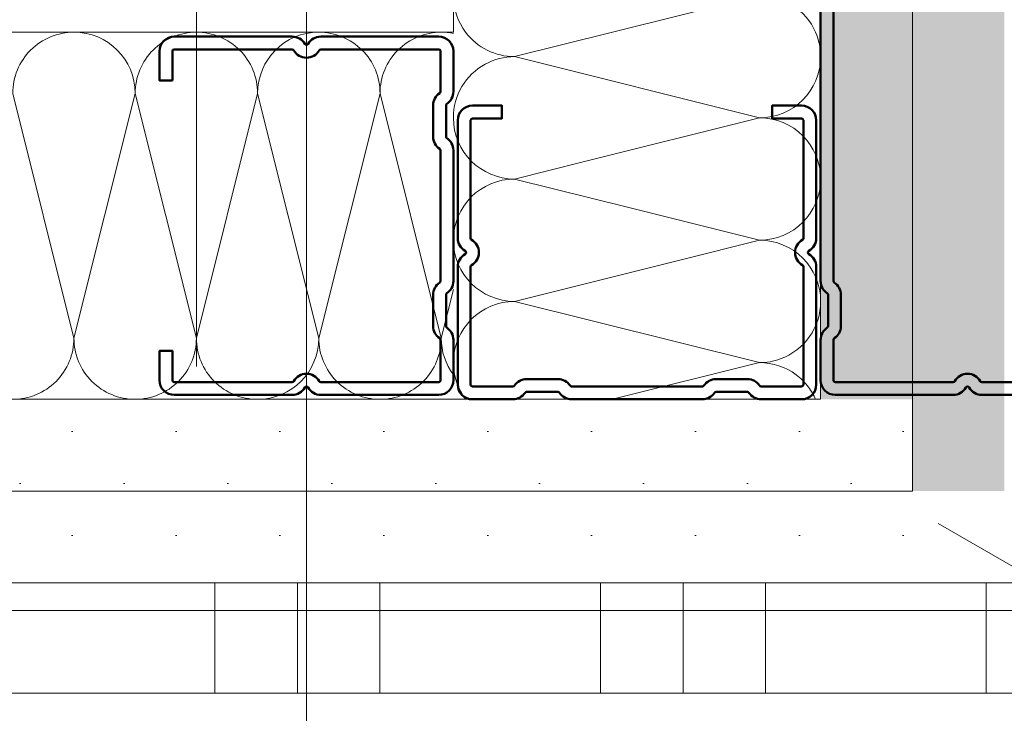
# Model space of a CAD drawing. Header units: metres. Extents: x -3.5 to 65.3, y -10.9 to 16.7.
# Tile 151 of 184: x 44.576 to 44.71, y 3.7022 to 3.7967. Entities that reach past the tile are written whole.
import ezdxf

# ---------------------------------------------------------------- set-up
doc = ezdxf.new("R2010")
doc.units = ezdxf.units.M
doc.header["$MEASUREMENT"] = 0
doc.linetypes.add('Untersicht', pattern=[0.04, 0.03, -0.01])
doc.linetypes.add('Wipeout_Contour', pattern=[1, 0, -1])
for name, color, linetype in [('102 - Bemaßung_ Beschriftung.Detail_ Ausschnitt', 7, 'Continuous'), ('654 - Abdeckung.Wand Belag', 7, 'Continuous'), ('660 - Unterkonstruktion.Trockenbau', 7, 'Continuous'), ('Neubau_606 - Struktur.Wand Innen Ausbau', 7, 'Continuous'), ('Neubau_650 - Abdeckung.Fußboden Aufbau', 7, 'Continuous'), ('Neubau_653 - Abdeckung.TB Verkofferung', 7, 'Continuous')]:
    doc.layers.add(name, color=color, linetype=linetype)
doc.styles.add('ERSTELLTER_STIL_1', font='txt')
doc.dimstyles.new('ERSTELLTER_STIL__1', dxfattribs={"dimtxt": 0.04, "dimasz": 0.02128, "dimexe": 0.18, "dimexo": 0.0625, "dimgap": 0, "dimtad": 1, "dimzin": 0, "dimdsep": 46, "dimtxsty": 'ERSTELLTER_STIL_1', "dimblk": 'ARROWHEAD_2', "dimblk1": 'ARROWHEAD_2', "dimblk2": 'ARROWHEAD_2', "dimcen": 0.09, "dimse1": 1, "dimse2": 1, "dimclrd": 7, "dimclre": 7, "dimclrt": 7, "dimazin": 0, "dimtfac": 1, "dimtdec": 4, "dimtmove": 0, "dimatfit": 3, "dimfxl": 1, "dimtolj": 1, "dimtzin": 0, "dimarcsym": 0})
doc.dimstyles.new('ERSTELLTER_STIL__3', dxfattribs={"dimtxt": 0.04, "dimasz": 0.02128, "dimexe": 0.18, "dimexo": 0.0625, "dimgap": 0, "dimtad": 1, "dimtih": 1, "dimtoh": 1, "dimzin": 0, "dimdsep": 46, "dimtxsty": 'ERSTELLTER_STIL_1', "dimblk": 'ARROWHEAD_2', "dimblk1": 'ARROWHEAD_2', "dimblk2": 'ARROWHEAD_2', "dimcen": 0.09, "dimse1": 1, "dimse2": 1, "dimclrd": 7, "dimclre": 7, "dimclrt": 7, "dimazin": 0, "dimtfac": 1, "dimtdec": 4, "dimtmove": 0, "dimatfit": 3, "dimfxl": 1, "dimtolj": 1, "dimtzin": 0, "dimarcsym": 0})
doc.dimstyles.new('ERSTELLTER_STIL__5', dxfattribs={"dimtxt": 0.04, "dimasz": 0.02128, "dimexe": 0.18, "dimexo": 0.0625, "dimgap": 0, "dimtad": 1, "dimtih": 1, "dimtoh": 1, "dimzin": 0, "dimdsep": 46, "dimtxsty": 'ERSTELLTER_STIL_1', "dimblk": 'ARROWHEAD_2', "dimblk1": 'ARROWHEAD_2', "dimblk2": 'ARROWHEAD_2', "dimcen": 0.09, "dimclrd": 7, "dimclre": 7, "dimclrt": 7, "dimazin": 0, "dimtfac": 1, "dimtdec": 4, "dimtmove": 0, "dimatfit": 3, "dimfxl": 1, "dimtolj": 1, "dimtzin": 0, "dimarcsym": 0})
doc.dimstyles.new('ERSTELLTER_STIL__6', dxfattribs={"dimtxt": 0.04, "dimasz": 0.02128, "dimexe": 0.18, "dimexo": 0.0625, "dimgap": 0, "dimtad": 1, "dimzin": 0, "dimdsep": 46, "dimtxsty": 'ERSTELLTER_STIL_1', "dimblk": 'ARROWHEAD_2', "dimblk1": 'ARROWHEAD_2', "dimblk2": 'ARROWHEAD_2', "dimcen": 0.09, "dimclrd": 7, "dimclre": 7, "dimclrt": 7, "dimazin": 0, "dimtfac": 1, "dimtdec": 4, "dimtmove": 0, "dimatfit": 3, "dimfxl": 1, "dimtolj": 1, "dimtzin": 0, "dimarcsym": 0})
pattern_1 = [(45, (0, 0), (-0.007071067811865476, 0.007071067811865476), [0, -0.01])]

# ---------------------------------------------------------------- blocks, each defined once
blk = doc.blocks.new('*X64')
at = {"layer": 'Neubau_606 - Struktur.Wand Innen Ausbau', "color": 7, "linetype": 'Continuous', "lineweight": 5}
for p, q in [((44.6526516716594, 3.777332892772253), (44.64332010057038, 3.774999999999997)), ((44.6588727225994, 3.771111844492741), (44.64332010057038, 3.774999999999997)), ((44.66598500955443, 3.763999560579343), (44.64332010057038, 3.75833333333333)), ((44.67665343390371, 3.749999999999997), (44.64332010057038, 3.75833333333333)), ((44.67665343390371, 3.749999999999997), (44.65664454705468, 3.744997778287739))]:
    blk.add_line(p, q, dxfattribs=at)
for centre, radius, start, end in [((44.64332010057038, 3.78333333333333), 0.008333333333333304, 118.5812536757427, 180), ((44.64332010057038, 3.78333333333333), 0.008333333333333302, 180, 270), ((44.64332010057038, 3.766666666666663), 0.008333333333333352, 90, 180), ((44.64332010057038, 3.766666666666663), 0.008333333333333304, 180, 270), ((44.64332010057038, 3.749999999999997), 0.008333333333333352, 90, 180), ((44.67665343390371, 3.75833333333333), 0.00833333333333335, 270, 289.8841442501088), ((44.64332010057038, 3.749999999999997), 0.008333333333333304, 180, 216.8889207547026), ((44.67665343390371, 3.741666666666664), 0.008333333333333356, 53.20505977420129, 90), ((44.67665343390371, 3.741666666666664), 0.008333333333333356, 23.56142405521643, 36.79496472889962)]:
    blk.add_arc(centre, radius, start, end, dxfattribs=at)
blk = doc.blocks.new('*X65')
at = {"layer": 'Neubau_606 - Struktur.Wand Innen Ausbau', "color": 7, "linetype": 'Continuous', "lineweight": 5}
for p, q in [((44.65664457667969, 3.794997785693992), (44.64332010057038, 3.791666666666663)), ((44.67665343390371, 3.78333333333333), (44.64332010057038, 3.791666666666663)), ((44.67665343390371, 3.78333333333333), (44.65265166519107, 3.77733289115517)), ((44.67665343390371, 3.766666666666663), (44.65887270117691, 3.771111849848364)), ((44.67665343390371, 3.766666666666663), (44.66598498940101, 3.763999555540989))]:
    blk.add_line(p, q, dxfattribs=at)
for centre, radius, start, end in [((44.64332010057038, 3.799999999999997), 0.008333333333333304, 216.8887835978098, 270), ((44.67665343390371, 3.791666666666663), 0.008333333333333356, 0, 23.56139092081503), ((44.64332010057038, 3.78333333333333), 0.008333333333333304, 90, 118.5812080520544), ((44.67665343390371, 3.791666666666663), 0.008333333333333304, 270, 0), ((44.67665343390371, 3.774999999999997), 0.008333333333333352, 0, 90), ((44.67665343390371, 3.774999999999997), 0.008333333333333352, 270, 0), ((44.67665343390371, 3.75833333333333), 0.008333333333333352, 0, 90), ((44.67665343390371, 3.75833333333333), 0.00833333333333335, 289.8839159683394, 0), ((44.67665343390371, 3.741666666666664), 0.008333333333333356, 36.79334878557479, 53.20660220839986)]:
    blk.add_arc(centre, radius, start, end, dxfattribs=at)
blk = doc.blocks.new('*X67')
at = {"layer": 'Neubau_606 - Struktur.Wand Innen Ausbau', "color": 7, "linetype": 'Continuous', "lineweight": 5}
blk.add_line((44.67665343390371, 3.799999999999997), (44.65664454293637, 3.794997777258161), dxfattribs=at)
for centre, radius, start, end in [((44.64332010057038, 3.799999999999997), 0.008333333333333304, 180, 216.8889024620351), ((44.67665343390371, 3.791666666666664), 0.008333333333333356, 23.56138357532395, 90)]:
    blk.add_arc(centre, radius, start, end, dxfattribs=at)
blk = doc.blocks.new('*X73')
at = {"layer": 'Neubau_606 - Struktur.Wand Innen Ausbau', "color": 7, "linetype": 'Continuous', "lineweight": 5}
for p, q in [((44.58333613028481, 3.753331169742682), (44.5750028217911, 3.786664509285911)), ((44.58333613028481, 3.753331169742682), (44.59166948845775, 3.786664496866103)), ((44.60000279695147, 3.753331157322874), (44.59166948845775, 3.786664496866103)), ((44.60000279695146, 3.753331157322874), (44.60833615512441, 3.786664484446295)), ((44.61666946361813, 3.753331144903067), (44.60833615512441, 3.786664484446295)), ((44.61666946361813, 3.753331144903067), (44.62500282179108, 3.786664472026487)), ((44.63333613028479, 3.753331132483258), (44.62500282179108, 3.786664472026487)), ((44.63333613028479, 3.753331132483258), (44.63498676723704, 3.75993365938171))]:
    blk.add_line(p, q, dxfattribs=at)
for centre, radius, start, end in [((44.58333615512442, 3.786664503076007), 0.008333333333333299, 89.99995730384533, 179.9999573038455), ((44.58333615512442, 3.786664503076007), 0.008333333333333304, 359.9999573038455, 89.99995730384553), ((44.60000282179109, 3.786664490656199), 0.008333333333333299, 89.99995730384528, 179.9999573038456), ((44.60000282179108, 3.786664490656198), 0.008333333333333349, 359.9999573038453, 89.99995730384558), ((44.61666948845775, 3.786664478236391), 0.0083333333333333, 89.99995730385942, 179.9999573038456), ((44.61666948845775, 3.786664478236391), 0.008333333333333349, 359.9999573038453, 89.99995730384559), ((44.6333361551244, 3.786664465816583), 0.008333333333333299, 89.99995730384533, 179.9999573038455), ((44.6333361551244, 3.786664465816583), 0.008333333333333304, 78.57567759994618, 89.99995730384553), ((44.57500279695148, 3.753331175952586), 0.008333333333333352, 269.9999573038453, 359.9999573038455), ((44.59166946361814, 3.753331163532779), 0.008333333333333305, 179.9999573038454, 269.9999573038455), ((44.59166946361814, 3.753331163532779), 0.008333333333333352, 269.9999573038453, 359.9999573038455), ((44.6083361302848, 3.75333115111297), 0.008333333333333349, 179.9999573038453, 269.9999573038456), ((44.6083361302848, 3.75333115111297), 0.008333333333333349, 269.9999573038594, 359.9999573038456), ((44.62500279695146, 3.753331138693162), 0.00833333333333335, 179.9999573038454, 269.9999573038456), ((44.62500279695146, 3.753331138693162), 0.008333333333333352, 269.9999573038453, 359.9999573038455), ((44.64166946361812, 3.753331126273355), 0.008333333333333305, 179.9999573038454, 216.6858160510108)]:
    blk.add_arc(centre, radius, start, end, dxfattribs=at)
blk = doc.blocks.new('*X102')
at = {"layer": '654 - Abdeckung.Wand Belag', "color": 7, "linetype": 'Continuous', "lineweight": 5}
for p, q in [((44.60249999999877, 3.719998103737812), (44.60249999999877, 3.704998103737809)), ((44.61374999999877, 3.71999809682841), (44.61374999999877, 3.704998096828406)), ((44.62499999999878, 3.719998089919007), (44.62499999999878, 3.704998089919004)), ((44.65499999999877, 3.719998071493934), (44.65499999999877, 3.704998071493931)), ((44.66624999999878, 3.719998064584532), (44.66624999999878, 3.704998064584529)), ((44.67749999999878, 3.719998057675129), (44.67749999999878, 3.704998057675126)), ((44.70749999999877, 3.719998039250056), (44.70749999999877, 3.704998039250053)), ((44.57249999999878, 3.716250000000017), (44.62499999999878, 3.716250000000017)), ((44.62499999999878, 3.716250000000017), (44.67749999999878, 3.716250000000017)), ((44.67749999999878, 3.716250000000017), (44.72999999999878, 3.716250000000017)), ((44.57249999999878, 3.705000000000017), (44.62499999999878, 3.705000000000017)), ((44.62499999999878, 3.705000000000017), (44.67749999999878, 3.705000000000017)), ((44.67749999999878, 3.705000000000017), (44.72999999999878, 3.705000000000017))]:
    blk.add_line(p, q, dxfattribs=at)
blk = doc.blocks.new('*D204')
at = {"layer": '102 - Bemaßung_ Beschriftung.Detail_ Ausschnitt', "color": 7, "linetype": 'Continuous', "lineweight": 5}
for p, q in [((44.61498904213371, 3.80999843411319), (44.61498904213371, 3.82369043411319)), ((44.62898904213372, 3.80191553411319), (44.60098904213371, 3.818081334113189)), ((44.63598904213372, 3.80999843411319), (44.59398904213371, 3.80999843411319)), ((44.61498904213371, 2.789982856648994), (44.61498904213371, 3.80999843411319)), ((44.60098904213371, 2.798065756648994), (44.62898904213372, 2.781899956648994))]:
    blk.add_line(p, q, dxfattribs=at)
at = {"layer": '102 - Bemaßung_ Beschriftung.Detail_ Ausschnitt', "color": 7, "lineweight": 5, "insert": (44.60698904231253, 3.246779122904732), "char_height": 0.04, "attachment_point": 7, "rotation": 90, "style": 'ERSTELLTER_STIL_1'}
blk.add_mtext('\\A1;{\\pql;\\fArial|b0|i0|c0|p38;1,02}', dxfattribs=at)
blk = doc.blocks.new('ARROWHEAD_2')
at = {"color": 0, "linetype": 'Continuous', "lineweight": 0}
for p, q in [((-0.3781315, -0.655), (0.3781315, 0.655)), ((0, 0), (-1, 0))]:
    blk.add_line(p, q, dxfattribs=at)
blk = doc.blocks.new('*D230')
at = {"layer": '102 - Bemaßung_ Beschriftung.Detail_ Ausschnitt', "color": 7, "linetype": 'Continuous', "lineweight": 5}
for p, q in [((44.71498904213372, 3.719998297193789), (44.71498904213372, 3.733690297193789)), ((44.72898904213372, 3.71191539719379), (44.70098904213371, 3.728081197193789)), ((44.73598904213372, 3.719998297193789), (44.69398904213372, 3.719998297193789)), ((44.71498904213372, 3.254976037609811), (44.71498904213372, 3.719998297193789)), ((44.70098904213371, 3.263058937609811), (44.72898904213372, 3.246893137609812)), ((44.73598904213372, 3.254976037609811), (44.69398904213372, 3.254976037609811))]:
    blk.add_line(p, q, dxfattribs=at)
at = {"layer": '102 - Bemaßung_ Beschriftung.Detail_ Ausschnitt', "color": 7, "lineweight": 5, "insert": (44.70764729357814, 3.447115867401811), "char_height": 0.04, "attachment_point": 7, "rotation": 90, "style": 'ERSTELLTER_STIL_1'}
blk.add_mtext('\\A1;{\\pql;\\fArial|b0|i0|c0|p38;46\\fArial|b0|i0|c0|p38;\\A1{\\H.66x;\\S5^  ;}}', dxfattribs=at)
blk = doc.blocks.new('*D302')
at = {"layer": '102 - Bemaßung_ Beschriftung.Detail_ Ausschnitt', "color": 7, "linetype": 'Continuous', "lineweight": 5}
for p, q in [((44.15598810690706, 3.803080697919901), (44.18398810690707, 3.786914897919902)), ((44.19098810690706, 3.794997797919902), (44.14898810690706, 3.794997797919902)), ((44.16998810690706, 3.71999829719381), (44.16998810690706, 3.794997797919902)), ((44.15598810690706, 3.72808119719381), (44.18398810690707, 3.71191539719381)), ((44.19098810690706, 3.71999829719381), (44.14898810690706, 3.71999829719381)), ((44.16998810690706, 3.70630629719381), (44.16998810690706, 3.71999829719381))]:
    blk.add_line(p, q, dxfattribs=at)
at = {"layer": '102 - Bemaßung_ Beschriftung.Detail_ Ausschnitt', "color": 7, "lineweight": 5, "insert": (44.16242254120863, 3.732303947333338), "char_height": 0.04, "attachment_point": 7, "rotation": 90, "style": 'ERSTELLTER_STIL_1'}
blk.add_mtext('\\A1;{\\pql;\\fArial|b0|i0|c0|p38;7\\fArial|b0|i0|c0|p38;\\A1{\\H.66x;\\S5^  ;}}', dxfattribs=at)
at = {"color": 254, "linetype": 'Wipeout_Contour', "lineweight": 0, "ltscale": 177.217602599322}
blk.add_wipeout([(44.16948810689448, 3.724803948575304), (44.16948810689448, 3.790192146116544), (44.1144881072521, 3.790192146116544), (44.1144881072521, 3.724803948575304)], dxfattribs=at).dxf.layer = '102 - Bemaßung_ Beschriftung.Detail_ Ausschnitt'
blk = doc.blocks.new('*D303')
at = {"layer": '102 - Bemaßung_ Beschriftung.Detail_ Ausschnitt', "color": 7, "linetype": 'Continuous', "lineweight": 5}
for p, q in [((44.15598810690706, 3.993081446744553), (44.18398810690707, 3.976915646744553)), ((44.19098810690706, 3.984998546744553), (44.14898810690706, 3.984998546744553)), ((44.16998810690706, 3.794997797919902), (44.16998810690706, 3.984998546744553)), ((44.15598810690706, 3.803080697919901), (44.18398810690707, 3.786914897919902)), ((44.19098810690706, 3.794997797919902), (44.14898810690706, 3.794997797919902))]:
    blk.add_line(p, q, dxfattribs=at)
at = {"layer": '102 - Bemaßung_ Beschriftung.Detail_ Ausschnitt', "color": 7, "lineweight": 5, "insert": (44.16198810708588, 3.859643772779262), "char_height": 0.04, "attachment_point": 7, "rotation": 90, "style": 'ERSTELLTER_STIL_1'}
blk.add_mtext('\\A1;{\\pql;\\fArial|b0|i0|c0|p38;19}', dxfattribs=at)
blk = doc.blocks.new('*D316')
at = {"layer": '102 - Bemaßung_ Beschriftung.Detail_ Ausschnitt', "color": 7, "linetype": 'Continuous', "lineweight": 5}
for p, q in [((47.0459642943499, 3.728080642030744), (47.07396429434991, 3.711914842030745)), ((47.0809642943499, 3.719997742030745), (47.0389642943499, 3.719997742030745)), ((47.0599642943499, 0.2549999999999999), (47.0599642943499, 3.719997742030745)), ((47.0459642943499, 0.2630828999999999), (47.07396429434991, 0.2469170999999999)), ((47.0809642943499, 0.2549999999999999), (47.0389642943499, 0.2549999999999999)), ((47.0599642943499, 0.2413079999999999), (47.0599642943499, 0.2549999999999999))]:
    blk.add_line(p, q, dxfattribs=at)
at = {"layer": '102 - Bemaßung_ Beschriftung.Detail_ Ausschnitt', "color": 7, "lineweight": 5, "insert": (47.05972654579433, 1.924270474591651), "char_height": 0.04, "attachment_point": 7, "rotation": 90, "style": 'ERSTELLTER_STIL_1'}
blk.add_mtext('\\A1;{\\pql;\\fArial|b0|i0|c0|p38;3,46\\fArial|b0|i0|c0|p38;\\A1{\\H.66x;\\S5^  ;}}', dxfattribs=at)
blk = doc.blocks.new('*D325')
at = {"layer": '102 - Bemaßung_ Beschriftung.Detail_ Ausschnitt', "color": 7, "linetype": 'Continuous', "lineweight": 5}
for p, q in [((44.58498676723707, 5.204910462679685), (44.58498676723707, 5.246910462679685)), ((44.68498676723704, 5.204910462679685), (44.68498676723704, 5.246910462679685)), ((44.59306966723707, 5.239910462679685), (44.57690386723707, 5.211910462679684)), ((44.69306966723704, 5.239910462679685), (44.67690386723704, 5.211910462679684)), ((44.58498676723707, 5.225910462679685), (44.68498676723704, 5.225910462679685))]:
    blk.add_line(p, q, dxfattribs=at)
at = {"color": 254, "linetype": 'Wipeout_Contour', "lineweight": 0, "ltscale": 179.7833730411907}
blk.add_wipeout([(44.59713236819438, 5.22641046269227), (44.67284116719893, 5.22641046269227), (44.67284116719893, 5.281410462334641), (44.59713236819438, 5.281410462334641)], dxfattribs=at).dxf.layer = '102 - Bemaßung_ Beschriftung.Detail_ Ausschnitt'
at = {"layer": '102 - Bemaßung_ Beschriftung.Detail_ Ausschnitt', "color": 7, "lineweight": 5, "insert": (44.60463236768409, 5.23391046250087), "char_height": 0.04, "attachment_point": 7, "style": 'ERSTELLTER_STIL_1'}
blk.add_mtext('\\A1;{\\pql;\\fArial|b0|i0|c0|p38;10}', dxfattribs=at)
blk = doc.blocks.new('*D326')
at = {"layer": '102 - Bemaßung_ Beschriftung.Detail_ Ausschnitt', "color": 7, "linetype": 'Continuous', "lineweight": 5}
for p, q in [((44.68498676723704, 5.204910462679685), (44.68498676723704, 5.246910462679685)), ((44.70998676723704, 5.204910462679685), (44.70998676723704, 5.246910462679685)), ((44.69306966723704, 5.239910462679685), (44.67690386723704, 5.211910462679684)), ((44.70190386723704, 5.211910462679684), (44.71806966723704, 5.239910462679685)), ((44.68498676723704, 5.225910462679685), (44.70998676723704, 5.225910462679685)), ((44.70998676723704, 5.225910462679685), (44.72367876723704, 5.225910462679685))]:
    blk.add_line(p, q, dxfattribs=at)
at = {"layer": '102 - Bemaßung_ Beschriftung.Detail_ Ausschnitt', "color": 7, "lineweight": 5, "insert": (44.71807876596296, 5.233476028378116), "char_height": 0.04, "attachment_point": 7, "style": 'ERSTELLTER_STIL_1'}
blk.add_mtext('\\A1;{\\pql;\\fArial|b0|i0|c0|p38;2\\fArial|b0|i0|c0|p38;\\A1{\\H.66x;\\S5^  ;}}', dxfattribs=at)
blk = doc.blocks.new('*D336')
at = {"layer": '102 - Bemaßung_ Beschriftung.Detail_ Ausschnitt', "color": 7, "linetype": 'Continuous', "lineweight": 5}
for p, q in [((44.45307102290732, 4.895945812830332), (44.43690522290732, 4.867945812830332)), ((44.64306966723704, 4.895945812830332), (44.62690386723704, 4.867945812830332)), ((44.44498812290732, 4.881945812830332), (44.63498676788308, 4.881945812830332))]:
    blk.add_line(p, q, dxfattribs=at)
at = {"layer": '102 - Bemaßung_ Beschriftung.Detail_ Ausschnitt', "color": 7, "lineweight": 5, "insert": (44.50963304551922, 4.889945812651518), "char_height": 0.04, "attachment_point": 7, "style": 'ERSTELLTER_STIL_1'}
blk.add_mtext('\\A1;{\\pql;\\fArial|b0|i0|c0|p38;19}', dxfattribs=at)
blk = doc.blocks.new('*D337')
at = {"layer": '102 - Bemaßung_ Beschriftung.Detail_ Ausschnitt', "color": 7, "linetype": 'Continuous', "lineweight": 5}
for p, q in [((44.63498676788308, 4.860945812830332), (44.63498676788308, 4.902945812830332)), ((44.70998676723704, 4.860945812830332), (44.70998676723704, 4.902945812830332)), ((44.64306966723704, 4.895945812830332), (44.62690386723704, 4.867945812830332)), ((44.70190386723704, 4.867945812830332), (44.71806966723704, 4.895945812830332)), ((44.44498812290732, 4.881945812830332), (44.63498676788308, 4.881945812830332)), ((44.63498676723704, 4.881945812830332), (44.70998676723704, 4.881945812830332)), ((44.70998676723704, 4.881945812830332), (44.72367876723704, 4.881945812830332))]:
    blk.add_line(p, q, dxfattribs=at)
at = {"layer": '102 - Bemaßung_ Beschriftung.Detail_ Ausschnitt', "color": 7, "lineweight": 5, "insert": (44.64729266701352, 4.889511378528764), "char_height": 0.04, "attachment_point": 7, "style": 'ERSTELLTER_STIL_1'}
blk.add_mtext('\\A1;{\\pql;\\fArial|b0|i0|c0|p38;7\\fArial|b0|i0|c0|p38;\\A1{\\H.66x;\\S5^  ;}}', dxfattribs=at)
at = {"color": 254, "linetype": 'Wipeout_Contour', "lineweight": 0, "ltscale": 179.776879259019}
blk.add_wipeout([(44.63979266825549, 4.882445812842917), (44.70518086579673, 4.882445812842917), (44.70518086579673, 4.937445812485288), (44.63979266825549, 4.937445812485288)], dxfattribs=at).dxf.layer = '102 - Bemaßung_ Beschriftung.Detail_ Ausschnitt'
blk = doc.blocks.new('*D425')
at = {"layer": '102 - Bemaßung_ Beschriftung.Detail_ Ausschnitt', "color": 7, "linetype": 'Continuous', "lineweight": 5}
for p, q in [((47.15996995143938, 3.396869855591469), (47.15996995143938, 3.438869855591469)), ((43.97307235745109, 3.431869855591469), (43.9569065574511, 3.403869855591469)), ((47.16805285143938, 3.431869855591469), (47.15188705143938, 3.403869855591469)), ((43.9649894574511, 3.417869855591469), (47.15996995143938, 3.417869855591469))]:
    blk.add_line(p, q, dxfattribs=at)
at = {"color": 254, "linetype": 'Wipeout_Contour', "lineweight": 0, "ltscale": 182.7810493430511}
blk.add_wipeout([(45.49175130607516, 3.418369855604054), (45.63320810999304, 3.418369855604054), (45.63320810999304, 3.4733698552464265), (45.49175130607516, 3.4733698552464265)], dxfattribs=at).dxf.layer = '102 - Bemaßung_ Beschriftung.Detail_ Ausschnitt'
at = {"layer": '102 - Bemaßung_ Beschriftung.Detail_ Ausschnitt', "color": 7, "lineweight": 5, "insert": (45.49925130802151, 3.418107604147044), "char_height": 0.04, "attachment_point": 7, "style": 'ERSTELLTER_STIL_1'}
blk.add_mtext('\\A1;{\\pql;\\fArial|b0|i0|c0|p38;3,19\\fArial|b0|i0|c0|p38;\\A1{\\H.66x;\\S5^  ;}}', dxfattribs=at)
blk = doc.blocks.new('*D427')
at = {"layer": '102 - Bemaßung_ Beschriftung.Detail_ Ausschnitt', "color": 7, "linetype": 'Continuous', "lineweight": 5}
for p, q in [((44.22638948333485, 3.728080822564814), (44.25438948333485, 3.711915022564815)), ((44.26138948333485, 3.719997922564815), (44.21938948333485, 3.719997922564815)), ((44.24038948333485, 0.2549999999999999), (44.24038948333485, 3.719997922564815)), ((44.22638948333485, 0.2630828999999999), (44.25438948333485, 0.2469170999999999)), ((44.26138948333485, 0.2549999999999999), (44.21498982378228, 0.2549999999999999)), ((44.24038948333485, 0.2413079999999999), (44.24038948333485, 0.2549999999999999))]:
    blk.add_line(p, q, dxfattribs=at)
at = {"color": 254, "linetype": 'Wipeout_Contour', "lineweight": 0, "ltscale": 177.039482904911}
blk.add_wipeout([(44.239889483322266, 1.916770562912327), (44.239889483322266, 2.0582273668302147), (44.18488948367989, 2.0582273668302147), (44.18488948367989, 1.9167705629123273)], dxfattribs=at).dxf.layer = '102 - Bemaßung_ Beschriftung.Detail_ Ausschnitt'
at = {"layer": '102 - Bemaßung_ Beschriftung.Detail_ Ausschnitt', "color": 7, "lineweight": 5, "insert": (44.24015173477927, 1.924270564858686), "char_height": 0.04, "attachment_point": 7, "rotation": 90, "style": 'ERSTELLTER_STIL_1'}
blk.add_mtext('\\A1;{\\pql;\\fArial|b0|i0|c0|p38;3,46\\fArial|b0|i0|c0|p38;\\A1{\\H.66x;\\S5^  ;}}', dxfattribs=at)
blk = doc.blocks.new('*D428')
at = {"layer": '102 - Bemaßung_ Beschriftung.Detail_ Ausschnitt', "color": 7, "linetype": 'Continuous', "lineweight": 5}
for p, q in [((44.22638948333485, 4.068081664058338), (44.25438948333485, 4.051915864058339)), ((44.3699881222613, 4.059998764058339), (44.21938948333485, 4.059998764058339)), ((44.24038948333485, 3.719997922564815), (44.24038948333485, 4.059998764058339)), ((44.22638948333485, 3.728080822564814), (44.25438948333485, 3.711915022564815)), ((44.26138948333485, 3.719997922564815), (44.21938948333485, 3.719997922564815))]:
    blk.add_line(p, q, dxfattribs=at)
at = {"color": 254, "linetype": 'Wipeout_Contour', "lineweight": 0, "ltscale": 177.5438300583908}
blk.add_wipeout([(44.239889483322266, 3.8521439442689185), (44.239889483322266, 3.927852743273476), (44.18488948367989, 3.927852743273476), (44.18488948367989, 3.8521439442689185)], dxfattribs=at).dxf.layer = '102 - Bemaßung_ Beschriftung.Detail_ Ausschnitt'
at = {"layer": '102 - Bemaßung_ Beschriftung.Detail_ Ausschnitt', "color": 7, "lineweight": 5, "insert": (44.23238948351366, 3.859643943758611), "char_height": 0.04, "attachment_point": 7, "rotation": 90, "style": 'ERSTELLTER_STIL_1'}
blk.add_mtext('\\A1;{\\pql;\\fArial|b0|i0|c0|p38;34}', dxfattribs=at)

msp = doc.modelspace()

# ---------------------------------------------------------------- hatches: boundary and pattern name
at = {"layer": 'Neubau_606 - Struktur.Wand Innen Ausbau', "linetype": 'Continuous', "lineweight": 0, "true_color": 0x000000}
h = msp.add_hatch(dxfattribs=at)
h.set_pattern_fill('Gips_0001', color=18, style=0, pattern_type=2)
h.set_pattern_definition(pattern_1)
h.paths.add_polyline_path([(44.69748677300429, 5.099982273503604), (44.68498674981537, 5.099982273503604), (44.68498677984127, 3.744997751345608), (44.69748677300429, 3.744997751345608)])
h = msp.add_hatch(dxfattribs=at)
h.set_pattern_fill('Gips_0001', color=18, style=0, pattern_type=2)
h.set_pattern_definition(pattern_1)
h.paths.add_polyline_path([(44.70998675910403, 5.099982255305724), (44.69748677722, 5.099982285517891), (44.69748677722, 3.732497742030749), (44.70998675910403, 3.732497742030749)])
h = msp.add_hatch(dxfattribs=at)
h.set_pattern_fill('Gips_0001', color=18, style=0, pattern_type=2)
h.set_pattern_definition(pattern_1)
h.paths.add_polyline_path([(44.68498680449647, 3.744997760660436), (43.95248992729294, 3.744998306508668), (43.95248992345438, 3.732498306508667), (44.68498680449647, 3.732497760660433)])
h = msp.add_hatch(dxfattribs=at)
h.set_pattern_fill('Gips_0001', color=18, style=0, pattern_type=2)
h.set_pattern_definition(pattern_1)
h.paths.add_polyline_path([(44.68498677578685, 3.744997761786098), (44.69748676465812, 3.732497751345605), (44.69748676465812, 3.744997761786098)])
h = msp.add_hatch(dxfattribs=at)
h.set_pattern_fill('Gips_0001', color=18, style=0, pattern_type=2)
h.set_pattern_definition(pattern_1)
h.paths.add_polyline_path([(44.68498679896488, 3.744997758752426), (44.68498679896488, 3.732497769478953), (44.69748680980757, 3.732497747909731)])
h = msp.add_hatch(dxfattribs=at)
h.set_pattern_fill('Gips_0001', color=18, style=0, pattern_type=2)
h.set_pattern_definition(pattern_1)
h.paths.add_polyline_path([(44.69748681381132, 3.73249775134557), (43.96498992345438, 3.732498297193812), (43.96498991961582, 3.71999829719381), (44.69748681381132, 3.719997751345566)])
h = msp.add_hatch(dxfattribs=at)
h.set_pattern_fill('Gips_0001', color=18, style=0, pattern_type=2)
h.set_pattern_definition(pattern_1)
h.paths.add_polyline_path([(44.70998676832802, 3.732497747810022), (44.69748676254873, 3.732497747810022), (44.70998676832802, 3.719997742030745)])
h = msp.add_hatch(dxfattribs=at)
h.set_pattern_fill('Gips_0001', color=18, style=0, pattern_type=2)
h.set_pattern_definition(pattern_1)
h.paths.add_polyline_path([(44.69748680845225, 3.71999775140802), (44.70998681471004, 3.71999775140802), (44.69748680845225, 3.732497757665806)])
at = {"layer": 'Neubau_650 - Abdeckung.Fußboden Aufbau', "linetype": 'Continuous', "lineweight": 13, "true_color": 0xafafaf}
h = msp.add_hatch(dxfattribs=at)
h.set_pattern_fill('Raster_60x60_Fuge_2mm_0001', color=253, style=0, pattern_type=2)
h.set_pattern_definition([(0, (46.24498778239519, 3.643497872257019), (0, 0.602), []), (90, (46.24498778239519, 3.643497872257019), (-0.602, 0), [])])
h.paths.add_polyline_path([(47.15997805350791, 3.7199970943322), (43.96498994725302, 3.719997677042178), (43.96498994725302, 0.5049999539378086), (44.21498982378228, 0.5049999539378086), (44.21498982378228, 0.2550000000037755), (47.15997805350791, 0.2550000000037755)])

# ---------------------------------------------------------------- linework, layer by layer
at = {"layer": '654 - Abdeckung.Wand Belag', "color": 7, "linetype": 'Continuous', "lineweight": 5, "flags": 128}
for points in [[(45.82998765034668, 3.719997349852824), (43.96498991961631, 3.719998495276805)], [(43.97998991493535, 3.704998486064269), (45.82998764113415, 3.704997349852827)]]:
    msp.add_lwpolyline(points, dxfattribs=at)
at = {"layer": 'Neubau_606 - Struktur.Wand Innen Ausbau', "color": 1, "linetype": 'Continuous', "lineweight": 5}
for p, q in [((44.68498676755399, 3.794997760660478), (44.6849867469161, 5.099982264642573)), ((44.69748676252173, 3.744997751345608), (44.69748676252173, 5.099982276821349)), ((44.68498676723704, 3.744997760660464), (44.68498676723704, 3.794997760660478)), ((43.93998992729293, 3.744998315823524), (44.63498676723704, 3.744997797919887)), ((44.63498676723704, 3.744997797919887), (44.68498680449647, 3.744997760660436)), ((44.63498676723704, 3.744997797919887), (44.68498680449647, 3.744997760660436)), ((44.69748676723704, 3.732497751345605), (44.69748676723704, 3.744997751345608)), ((43.95248992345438, 3.732498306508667), (44.68498680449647, 3.732497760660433)), ((44.68498680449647, 3.732497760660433), (44.69748681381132, 3.73249775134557))]:
    msp.add_line(p, q, dxfattribs=at)
at = {"layer": 'Neubau_606 - Struktur.Wand Innen Ausbau', "color": 1, "linetype": 'Continuous', "lineweight": 5, "flags": 128}
for points in [[(44.63498676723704, 5.099982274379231), (44.63498676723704, 3.794997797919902)], [(44.63498676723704, 3.794997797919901), (43.93998994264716, 3.794998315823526)], [(43.96498991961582, 3.71999829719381), (44.69748676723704, 3.719997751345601)], [(44.70998676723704, 3.719997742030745), (44.69748676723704, 3.719997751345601)]]:
    msp.add_lwpolyline(points, dxfattribs=at)
at = {"layer": 'Neubau_650 - Abdeckung.Fußboden Aufbau', "color": 1, "linetype": 'Continuous', "lineweight": 13, "flags": 128}
msp.add_lwpolyline([(47.15997805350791, 3.7199970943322), (47.15997805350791, 0.2550000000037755), (44.21498982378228, 0.2550000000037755), (44.21498982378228, 0.5049999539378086), (43.96498994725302, 0.5049999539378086), (43.96498994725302, 3.719997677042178), (45.85998779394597, 3.719997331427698)], dxfattribs=at)
at = {"layer": 'Neubau_653 - Abdeckung.TB Verkofferung', "color": 1, "linetype": 'Untersicht', "lineweight": 9}
msp.add_line((44.59999999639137, 0.7494822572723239), (44.59999999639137, 5.189982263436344), dxfattribs=at)

# ---------------------------------------------------------------- block references
at = {"layer": '654 - Abdeckung.Wand Belag', "color": 7, "lineweight": 5}
msp.add_blockref('*X102', (0, 0), dxfattribs=at)
at = {"layer": 'Neubau_606 - Struktur.Wand Innen Ausbau', "color": 1, "lineweight": 13}
for name in ['*X67', '*X73', '*X65', '*X64']:
    msp.add_blockref(name, (0, 0), dxfattribs=at)

# ---------------------------------------------------------------- dimensions: what is measured, and where the dimension line sits
at = {"layer": '102 - Bemaßung_ Beschriftung.Detail_ Ausschnitt', "color": 7, "linetype": 'Continuous', "lineweight": 5}
for base, p1, p2, picture, middle in [((44.61498904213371, 3.809998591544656), (45.46501865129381, 2.789982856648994), (43.56998804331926, 3.809998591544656), '*D204', (44.58698904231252, 3.298732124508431)), ((44.71498904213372, 3.71999829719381), (43.96498733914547, 3.254976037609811), (43.96498991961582, 3.71999829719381), '*D230', (44.68698904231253, 3.531633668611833))]:
    dim = msp.add_linear_dim(base=base, p1=p1, p2=p2, angle=90, dimstyle='ERSTELLTER_STIL__1', dxfattribs=at)
    dim.commit()
    dim.dimension.update_dxf_attribs({"geometry": picture, "text_midpoint": middle, "dimtype": 160, "text_rotation": 90})

# ---------------------------------------------------------------- next in the draw order: dimensions: what is measured, and where the dimension line sits
dim = msp.add_linear_dim(base=(44.16998810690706, 3.794997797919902), p1=(43.96498991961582, 3.71999829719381), p2=(44.63498676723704, 3.794997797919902), angle=90, dimstyle='ERSTELLTER_STIL__1', dxfattribs=at)
dim.commit()
dim.dimension.update_dxf_attribs({"geometry": '*D302', "text_midpoint": (44.14198810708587, 3.801574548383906), "dimtype": 160, "text_rotation": 90})

# ---------------------------------------------------------------- next in the draw order: dimensions: what is measured, and where the dimension line sits
for base, p1, p2, picture, middle in [((44.16998810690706, 3.984998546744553), (44.63498676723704, 3.794997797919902), (44.44498812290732, 3.984998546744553), '*D303', (44.14198810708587, 3.890137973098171)), ((47.0599642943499, 3.719997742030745), (43.96498885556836, 0.2549999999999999), (44.70998676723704, 3.719997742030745), '*D316', (47.03196429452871, 2.030247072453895))]:
    dim = msp.add_linear_dim(base=base, p1=p1, p2=p2, angle=90, dimstyle='ERSTELLTER_STIL__1', dxfattribs=at)
    dim.commit()
    dim.dimension.update_dxf_attribs({"geometry": picture, "text_midpoint": middle, "dimtype": 160, "text_rotation": 90})

# ---------------------------------------------------------------- next in the draw order: dimensions: what is measured, and where the dimension line sits
dim = msp.add_linear_dim(base=(44.68498676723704, 5.225910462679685), p1=(44.58498676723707, 4.159997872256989), p2=(44.68498676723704, 3.744997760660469), dimstyle='ERSTELLTER_STIL__3', dxfattribs=at)
dim.commit()
dim.dimension.update_dxf_attribs({"geometry": '*D325', "text_midpoint": (44.635126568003, 5.25391046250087), "dimtype": 160})

# ---------------------------------------------------------------- next in the draw order: dimensions: what is measured, and where the dimension line sits
for base, p1, p2, picture, middle in [((44.70998676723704, 5.225910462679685), (44.68498676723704, 3.744997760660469), (44.70998676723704, 3.719997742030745), '*D326', (44.78734936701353, 5.25391046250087)), ((44.63498676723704, 4.881945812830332), (44.44498812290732, 3.984998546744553), (44.63498676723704, 3.794997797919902), '*D336', (44.54012724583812, 4.909945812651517))]:
    dim = msp.add_linear_dim(base=base, p1=p1, p2=p2, dimstyle='ERSTELLTER_STIL__3', dxfattribs=at)
    dim.commit()
    dim.dimension.update_dxf_attribs({"geometry": picture, "text_midpoint": middle, "dimtype": 160})

# ---------------------------------------------------------------- next in the draw order: dimensions: what is measured, and where the dimension line sits
dim = msp.add_linear_dim(base=(44.70998676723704, 4.881945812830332), p1=(44.63498676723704, 3.794997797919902), p2=(44.70998676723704, 3.719997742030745), dimstyle='ERSTELLTER_STIL__3', dxfattribs=at)
dim.commit()
dim.dimension.update_dxf_attribs({"geometry": '*D337', "text_midpoint": (44.71656326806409, 4.909945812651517), "dimtype": 160})

# ---------------------------------------------------------------- next in the draw order: dimensions: what is measured, and where the dimension line sits
dim = msp.add_linear_dim(base=(47.15996995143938, 3.417869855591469), p1=(43.9649894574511, 2.214990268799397), p2=(47.15996995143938, 4.083750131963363), dimstyle='ERSTELLTER_STIL__5', dxfattribs=at)
dim.commit()
dim.dimension.update_dxf_attribs({"geometry": '*D425', "text_midpoint": (45.60522790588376, 3.445869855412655), "dimtype": 160})

# ---------------------------------------------------------------- next in the draw order: dimensions: what is measured, and where the dimension line sits
dim = msp.add_linear_dim(base=(44.24038948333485, 3.719997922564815), p1=(44.21498982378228, 0.2549999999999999), p2=(44.8974887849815, 3.719997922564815), angle=90, dimstyle='ERSTELLTER_STIL__6', dxfattribs=at)
dim.commit()
dim.dimension.update_dxf_attribs({"geometry": '*D427', "text_midpoint": (44.21238948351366, 2.03024716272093), "dimtype": 160, "text_rotation": 90})

# ---------------------------------------------------------------- next in the draw order: dimensions: what is measured, and where the dimension line sits
dim = msp.add_linear_dim(base=(44.24038948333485, 4.059998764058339), p1=(44.8974887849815, 3.719997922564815), p2=(44.3699881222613, 4.059998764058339), angle=90, dimstyle='ERSTELLTER_STIL__6', dxfattribs=at)
dim.commit()
dim.dimension.update_dxf_attribs({"geometry": '*D428', "text_midpoint": (44.21238948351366, 3.89013814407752), "dimtype": 160, "text_rotation": 90})

# ---------------------------------------------------------------- next in the draw order: linework, layer by layer
at = {"layer": '660 - Unterkonstruktion.Trockenbau', "color": 7, "linetype": 'Continuous', "lineweight": 50, "flags": 128}
for points in [[(44.684986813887, 3.853897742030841), (44.68498708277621, 3.76109774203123, 0.2504916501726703), (44.68587597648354, 3.759434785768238, -0.2504916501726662), (44.68598708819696, 3.759226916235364), (44.68598710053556, 3.754968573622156, -0.2504916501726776), (44.68587599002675, 3.75476070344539, 0.2504916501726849), (44.68498710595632, 3.753097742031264), (44.68498712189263, 3.747597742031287, 0.4142135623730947), (44.68698712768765, 3.745597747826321), (44.70303857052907, 3.745597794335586, 0.2679491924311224), (44.70477061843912, 3.746597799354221, -0.5773502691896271), (44.70520363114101, 3.746597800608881, 0.2679491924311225), (44.70693568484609, 3.745597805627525), (44.7229871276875, 3.745597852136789, 0.414213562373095)], [(44.72298712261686, 3.747347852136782), (44.70693567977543, 3.747347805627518, -0.2679491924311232), (44.7067191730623, 3.747472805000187, 0.5773502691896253), (44.70325507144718, 3.747472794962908, -0.2679491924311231), (44.70303856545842, 3.747347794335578), (44.686987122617, 3.747347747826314, -0.414213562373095), (44.68673712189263, 3.747597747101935), (44.6867371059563, 3.753097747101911, -0.2504916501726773), (44.68684821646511, 3.753305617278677, 0.2504916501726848), (44.68773710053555, 3.754968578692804), (44.68773708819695, 3.759226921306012, 0.2504916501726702), (44.68684819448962, 3.760889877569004, -0.2504916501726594), (44.6867370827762, 3.761097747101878), (44.68673681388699, 3.853897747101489, -0.2504916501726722)]]:
    msp.add_lwpolyline(points, format="xyb", dxfattribs=at)
for points in [[(44.59673689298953, 3.788397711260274), (44.59498689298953, 3.788397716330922), (44.59498690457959, 3.792397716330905, -0.414213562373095), (44.5969869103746, 3.794397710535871), (44.61303835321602, 3.794397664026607, -0.267949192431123), (44.61477040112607, 3.793397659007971, 0.5773502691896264), (44.61520341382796, 3.793397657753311, -0.267949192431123), (44.61693546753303, 3.794397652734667), (44.63298691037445, 3.794397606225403, -0.414213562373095), (44.63498690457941, 3.792397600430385), (44.63498688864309, 3.786897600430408, -0.2504916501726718), (44.63409799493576, 3.785234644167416, 0.2504916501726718), (44.63398688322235, 3.785026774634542), (44.63398687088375, 3.780768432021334, 0.2504916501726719), (44.63409798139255, 3.780560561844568, -0.2504916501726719), (44.63498686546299, 3.778897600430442), (44.63498681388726, 3.761097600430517, -0.2504916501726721), (44.63409792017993, 3.759434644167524, 0.2504916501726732), (44.63398680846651, 3.759226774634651), (44.63398679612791, 3.754968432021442, 0.2504916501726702), (44.63409790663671, 3.754760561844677, -0.2504916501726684), (44.63498679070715, 3.75309760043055), (44.63498677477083, 3.747597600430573, -0.4142135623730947), (44.63298676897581, 3.745597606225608), (44.6169353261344, 3.745597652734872, -0.2679491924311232), (44.61520327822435, 3.746597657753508, 0.5773502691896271), (44.61477026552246, 3.746597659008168, -0.2679491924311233), (44.61303821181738, 3.745597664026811), (44.59698676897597, 3.745597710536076, -0.414213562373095), (44.594986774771, 3.747597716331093), (44.59498678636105, 3.751597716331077), (44.59673678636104, 3.751597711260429), (44.596736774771, 3.747597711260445, 0.414213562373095), (44.59698677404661, 3.747347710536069), (44.61303821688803, 3.747347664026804, 0.2679491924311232), (44.61325472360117, 3.747472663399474, -0.5773502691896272), (44.61671882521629, 3.747472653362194, 0.2679491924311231), (44.61693533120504, 3.747347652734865), (44.63298677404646, 3.7473476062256, 0.414213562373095), (44.63323677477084, 3.747597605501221), (44.63323679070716, 3.753097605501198, 0.25049165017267), (44.63312568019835, 3.753305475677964, -0.2504916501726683), (44.63223679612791, 3.75496843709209), (44.63223680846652, 3.759226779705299, -0.250491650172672), (44.63312570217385, 3.76088973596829, 0.2504916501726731), (44.63323681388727, 3.761097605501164), (44.633236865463, 3.77889760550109, 0.2504916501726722), (44.63312575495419, 3.779105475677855, -0.2504916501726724), (44.63223687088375, 3.780768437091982), (44.63223688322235, 3.78502677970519, -0.2504916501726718), (44.63312577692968, 3.786689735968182, 0.2504916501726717), (44.6332368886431, 3.786897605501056), (44.63323690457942, 3.792397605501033, 0.414213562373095), (44.6329869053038, 3.79264760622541), (44.61693546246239, 3.792647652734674, 0.2679491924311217), (44.61671895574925, 3.792522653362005, -0.5773502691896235), (44.61325485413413, 3.792522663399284, 0.2679491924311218), (44.61303834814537, 3.792647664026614), (44.59698690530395, 3.792647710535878, 0.4142135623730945), (44.59673690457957, 3.792397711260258)], [(44.67838664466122, 3.783247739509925), (44.67838663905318, 3.784997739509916), (44.68238663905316, 3.784997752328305, -0.414213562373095), (44.68438664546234, 3.78299775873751), (44.68438669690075, 3.766946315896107, -0.267949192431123), (44.68338670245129, 3.76521426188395, 0.5773502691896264), (44.68338670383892, 3.76478124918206, -0.267949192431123), (44.68438670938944, 3.763049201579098), (44.68438676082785, 3.746997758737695, -0.414213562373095), (44.68238676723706, 3.74499775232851), (44.67688676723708, 3.744997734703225, -0.2504916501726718), (44.67522380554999, 3.745886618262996, 0.2504916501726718), (44.6750159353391, 3.745997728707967), (44.67075759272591, 3.745997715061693, 0.2504916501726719), (44.67054972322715, 3.745886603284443, -0.2504916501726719), (44.66888676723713, 3.744997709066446), (44.65108676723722, 3.744997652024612, -0.2504916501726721), (44.64942380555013, 3.745886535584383, 0.2504916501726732), (44.64921593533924, 3.745997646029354), (44.64495759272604, 3.74599763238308, 0.2504916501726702), (44.64474972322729, 3.74588652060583, -0.2504916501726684), (44.64308676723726, 3.744997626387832), (44.63758676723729, 3.744997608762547, -0.4142135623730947), (44.6355867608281, 3.746997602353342), (44.63558670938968, 3.763049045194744, -0.2679491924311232), (44.63658670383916, 3.764781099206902, 0.5773502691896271), (44.63658670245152, 3.765214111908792, -0.2679491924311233), (44.63558669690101, 3.766946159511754), (44.6355866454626, 3.782997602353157, -0.414213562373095), (44.63758663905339, 3.784997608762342), (44.64158663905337, 3.784997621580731), (44.64158664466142, 3.78324762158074), (44.63758664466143, 3.783247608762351, 0.414213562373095), (44.63733664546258, 3.782997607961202), (44.637336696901, 3.7669461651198, 0.2679491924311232), (44.63746169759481, 3.766729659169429, -0.5773502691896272), (44.63746170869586, 3.763265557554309, 0.2679491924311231), (44.63733670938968, 3.76304905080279), (44.63733676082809, 3.746997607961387, 0.414213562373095), (44.63758676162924, 3.746747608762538), (44.64308676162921, 3.746747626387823, 0.25049165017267), (44.64329463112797, 3.746858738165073, -0.2504916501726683), (44.64495758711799, 3.747747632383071), (44.64921592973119, 3.747747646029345, -0.250491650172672), (44.65087889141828, 3.746858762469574, 0.2504916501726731), (44.65108676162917, 3.746747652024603), (44.66888676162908, 3.746747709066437, 0.2504916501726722), (44.66909463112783, 3.746858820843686, -0.2504916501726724), (44.67075758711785, 3.747747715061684), (44.67501592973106, 3.747747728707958, -0.2504916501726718), (44.67667889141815, 3.746858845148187, 0.2504916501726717), (44.67688676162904, 3.746747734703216), (44.68238676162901, 3.746747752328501, 0.414213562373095), (44.68263676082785, 3.74699775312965), (44.68263670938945, 3.763049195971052, 0.2679491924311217), (44.68251170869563, 3.763265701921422, -0.5773502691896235), (44.68251169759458, 3.766729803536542, 0.2679491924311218), (44.68263669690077, 3.766946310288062), (44.68263664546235, 3.782997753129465, 0.4142135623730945), (44.6823866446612, 3.783247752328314)]]:
    msp.add_lwpolyline(points, format="xyb", close=True, dxfattribs=at)

doc.saveas('drawing.dxf')
